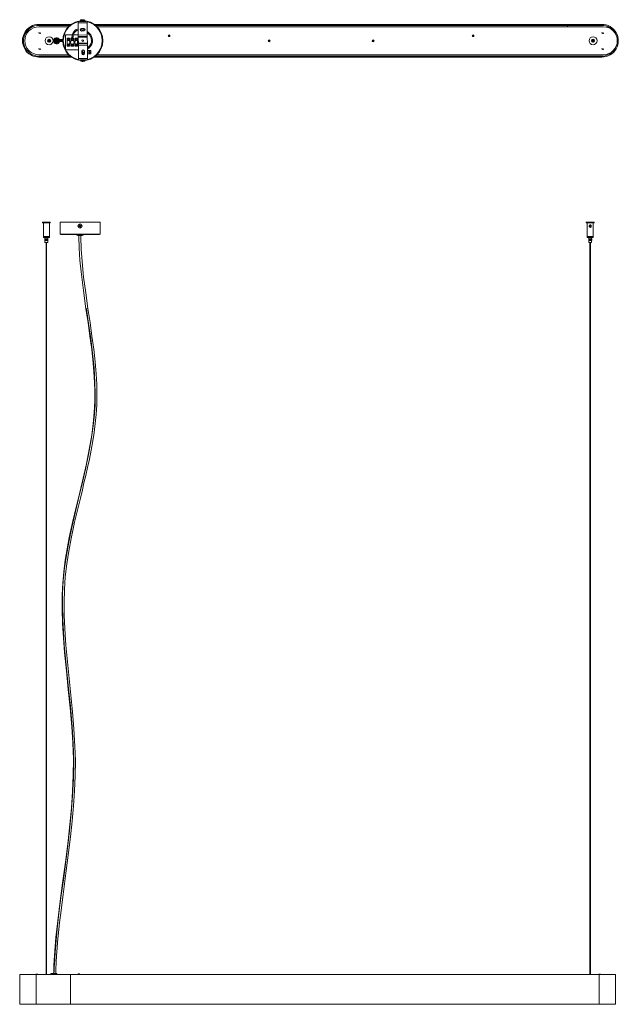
# Model space of a CAD drawing. Header units: millimetres. Extents: x 550 to 1747, y -1223 to 748.
import ezdxf

# ---------------------------------------------------------------- set-up
doc = ezdxf.new("R2010")
doc.units = ezdxf.units.MM

msp = doc.modelspace()

# ---------------------------------------------------------------- linework, layer by layer
at = {"color": 7, "linetype": 'Continuous', "lineweight": 15}
for p, q in [((652.8, 738.4), (588.2, 738.4)), ((650.2, 736.4), (588.2, 736.4)), ((588.2, 733.7), (647.3, 733.7)), ((666.6, 743.7), (667.5, 667.8)), ((684.6, 741.6), (666.6, 741.4)), ((669.4, 744.3), (681.8, 744.4)), ((679.8, 746.9), (671.4, 746.8)), ((671.4, 746.8), (671.4, 746.3)), ((679.8, 746.4), (671.4, 746.3)), ((671.4, 746.3), (672.1, 745.7)), ((673, 744.8), (673.3, 744.5)), ((673.2, 747.6), (673.3, 747.6)), ((673.3, 747.6), (674.7, 747.8)), ((673.3, 744.5), (673.4, 744.3)), ((673.3, 730.2), (678.3, 730.3)), ((674.6, 747.8), (675.1, 747.8)), ((675.1, 747.8), (675.3, 747.6)), ((675.3, 747.6), (675.8, 747.6)), ((676, 747.8), (675.8, 747.6)), ((675.8, 747.6), (676.3, 747.6)), ((676, 747.8), (676.5, 747.8)), ((676, 747.6), (676, 747.8)), ((676.3, 747.6), (676.2, 747.8)), ((676.2, 747.8), (676.2, 747.6)), ((676.5, 747.8), (677.9, 747.6)), ((677.8, 744.4), (677.9, 744.5)), ((677.9, 747.6), (677.9, 747.6)), ((677.9, 744.5), (678.2, 744.8)), ((679.1, 745.8), (679.8, 746.4)), ((679.8, 746.4), (679.8, 746.9)), ((685.5, 668), (684.6, 743.9)), ((1714.4, 738.4), (699.3, 738.4)), ((1714.4, 736.4), (701.9, 736.4)), ((704.8, 733.7), (1717.2, 733.7)), ((1645.7, 738.4), (1645.7, 733.7)), ((588.7, 721.7), (587.7, 721.7)), ((591.7, 721.7), (590.7, 721.7)), ((623.7, 711.9), (623.7, 710.2)), ((655.4, 717.5), (641.4, 717.5)), ((641.4, 717.5), (641.4, 688)), ((644.6, 710.7), (644.6, 694.7)), ((649.6, 710.7), (644.6, 710.7)), ((649.6, 704.2), (649.6, 710.7)), ((652.4, 710.7), (652.4, 704.2)), ((654.8, 710.7), (652.4, 710.7)), ((654.3, 711.4), (656.3, 711.2)), ((654.8, 711.4), (654.8, 710.7)), ((655.8, 710.7), (655.8, 711.3)), ((657.8, 710.7), (655.8, 710.7)), ((666.9, 717.5), (657.5, 717.5)), ((657.8, 704.2), (657.8, 710.7)), ((660.6, 710.7), (660.6, 704.2)), ((665.6, 710.7), (660.6, 710.7)), ((665.6, 694.7), (665.6, 710.7)), ((666.9, 717.2), (684.9, 717.4)), ((684.9, 714.5), (666.9, 714.3)), ((685, 713.1), (667, 712.9)), ((678.3, 725.3), (673.3, 725.2)), ((1714.7, 721.7), (1713.7, 721.7)), ((1717.7, 721.7), (1716.7, 721.7)), ((555.4, 707.2), (555.4, 707.2)), ((555.4, 705), (555.4, 707.2)), ((555.5, 704.6), (555.5, 704.5)), ((555.5, 704.5), (555.5, 704.5)), ((557.3, 706.3), (557.3, 706.3)), ((557.3, 706.3), (557.3, 706.3)), ((557.3, 706.3), (557.3, 706.3)), ((557.3, 706.3), (557.3, 706.3)), ((557.3, 704.2), (557.3, 704.2)), ((557.4, 705.1), (557.4, 705.1)), ((557.4, 705.1), (557.4, 705.1)), ((557.4, 705.1), (557.4, 705.1)), ((557.4, 705.1), (557.4, 705.1)), ((557.5, 707.2), (557.5, 707.2)), ((557.5, 704.5), (557.5, 704.5)), ((557.5, 704.5), (557.5, 704.5)), ((557.5, 704.5), (557.5, 704.5)), ((557.5, 704.5), (557.5, 704.5)), ((623.7, 703.9), (623.9, 703.9)), ((623.7, 701.1), (623.7, 699.4)), ((644.6, 694.7), (649.6, 694.7)), ((652.4, 704.2), (649.6, 704.2)), ((649.6, 701.2), (652.4, 701.2)), ((649.6, 694.7), (649.6, 701.2)), ((652.4, 701.2), (652.4, 694.7)), ((652.4, 694.7), (657.8, 694.7)), ((660.6, 704.2), (657.8, 704.2)), ((657.8, 701.2), (660.6, 701.2)), ((657.8, 694.7), (657.8, 701.2)), ((660.6, 701.2), (660.6, 694.7)), ((660.6, 694.7), (665.6, 694.7)), ((685.1, 700.9), (667.1, 700.7)), ((667.1, 699.3), (685.1, 699.5)), ((685.1, 696.6), (667.1, 696.4)), ((1047.7, 705.7), (1046.7, 705.7)), ((1048.7, 706.7), (1048.7, 707.7)), ((1048.7, 703.7), (1048.7, 704.7)), ((1050.7, 705.7), (1049.7, 705.7)), ((1255.7, 705.7), (1254.7, 705.7)), ((1256.6, 706.7), (1256.5, 707.7)), ((1256.8, 703.7), (1256.7, 704.7)), ((1258.7, 705.7), (1257.7, 705.7)), ((1745.2, 706.7), (1745.2, 706.7)), ((1745.2, 706.7), (1745.2, 706.7)), ((1745.2, 706.7), (1745.2, 706.7)), ((1745.2, 705.7), (1745.2, 705.7)), ((1745.2, 705.7), (1745.2, 705.7)), ((1745.2, 705.7), (1745.2, 705.7)), ((1745.2, 705.7), (1745.2, 705.7)), ((588.7, 689.7), (587.7, 689.7)), ((647.7, 677.7), (588.2, 677.7)), ((588.2, 674.9), (650.7, 674.9)), ((588.2, 672.9), (653.4, 672.9)), ((591.7, 689.7), (590.7, 689.7)), ((641.5, 687.8), (667.2, 687.8)), ((667.5, 670.2), (685.5, 670.4)), ((674.3, 680.2), (674.3, 685.2)), ((674.6, 683.6), (674.3, 683.9)), ((674.3, 683.9), (674.3, 683.9)), ((674.3, 683.4), (674.6, 683.6)), ((674.5, 682.1), (674.3, 682.3)), ((674.3, 681.9), (674.5, 682.1)), ((674.5, 679.4), (679.2, 679.4)), ((674.7, 686.6), (678, 687.1)), ((677.1, 682.2), (675.5, 681.3)), ((679.3, 684.9), (677.1, 682.2)), ((678.3, 687.2), (678, 687.1)), ((679.3, 685), (678, 687.1)), ((678, 687.1), (678.1, 687.1)), ((679.3, 685.3), (679.3, 680.3)), ((692.2, 686.4), (685.3, 686.4)), ((685.3, 679.4), (692.2, 679.4)), ((685.5, 686.4), (685.5, 679.4)), ((692.2, 679.4), (692.2, 686.4)), ((698.7, 672.9), (1714.4, 672.9)), ((701.4, 674.9), (1714.4, 674.9)), ((1717.2, 677.7), (704.4, 677.7)), ((1714.7, 689.7), (1713.7, 689.7)), ((1717.7, 689.7), (1716.7, 689.7)), ((682.7, 667.5), (670.3, 667.3)), ((672.1, 666.1), (671.8, 665.8)), ((671.8, 665.8), (671.8, 665.3)), ((671.8, 665.8), (680.2, 665.8)), ((671.8, 665.3), (680.2, 665.3)), ((673.3, 667.3), (673, 667)), ((675, 664.4), (673.6, 664.7)), ((675, 664.4), (675.7, 664.4)), ((675.6, 664.6), (675.1, 664.7)), ((675.1, 664.7), (675.4, 664.4)), ((675.4, 664.4), (675.4, 664.6)), ((676.1, 664.7), (675.6, 664.6)), ((675.7, 664.4), (676, 664.7)), ((675.7, 664.6), (675.7, 664.4)), ((676.4, 664.4), (676.1, 664.7)), ((677, 664.4), (676.4, 664.4)), ((678.3, 664.7), (676.9, 664.4)), ((678.4, 664.7), (678.3, 664.7)), ((679.1, 667), (678.7, 667.4)), ((680.2, 665.8), (680, 666.1)), ((680.2, 665.3), (680.2, 665.8)), ((595.1, 342.9), (595.1, 341)), ((595.1, 342.9), (611, 342.9)), ((611, 341), (595.1, 341)), ((597.1, 341), (597.1, 312)), ((609.1, 312), (609.1, 341)), ((611, 341), (611, 342.9)), ((630.5, 342.9), (630.5, 318.9)), ((630.5, 342.9), (710.5, 342.9)), ((669.5, 335.2), (668.1, 335)), ((668.7, 334.9), (668.7, 335.1)), ((669.4, 335.2), (669.6, 334.2)), ((670, 337.2), (669.5, 337.1)), ((669.5, 337.1), (669.8, 335.7)), ((669.7, 335.3), (669.5, 335.2)), ((670.8, 335.9), (669.8, 335.7)), ((669.8, 335.7), (669.8, 335.5)), ((670.5, 337.3), (670, 337.2)), ((670.8, 335.9), (670.5, 337.3)), ((670.8, 335.9), (670.8, 335.7)), ((671.3, 335.6), (671, 335.5)), ((672.7, 335.8), (671.3, 335.6)), ((671.5, 334.6), (671.3, 335.6)), ((672.9, 334.8), (672.7, 335.8)), ((710.5, 318.9), (710.5, 342.9)), ((1683.1, 342.9), (1683.1, 341)), ((1683.1, 342.9), (1699, 342.9)), ((1699, 341), (1683.1, 341)), ((1685.1, 341), (1685.1, 312)), ((1690.5, 335.5), (1690.5, 332.4)), ((1690.5, 335.5), (1691.7, 335.5)), ((1691.7, 332.4), (1691.7, 335.5)), ((1697.1, 312), (1697.1, 341)), ((1699, 341), (1699, 342.9)), ((630.5, 318.9), (630.8, 318.7)), ((709.5, 317.9), (631.5, 317.9)), ((664.2, 317.9), (664.2, 317.6)), ((666, 315.9), (675, 315.9)), ((668.1, 335), (668.2, 334)), ((668.2, 334), (669.6, 334.2)), ((669.9, 334.3), (669.6, 334.2)), ((670.1, 334.1), (670.1, 333.9)), ((670.1, 333.9), (671.1, 334.1)), ((670.1, 333.9), (670.4, 332.5)), ((670.4, 332.5), (670.9, 332.6)), ((670.5, 318.9), (670.5, 317.9)), ((670.9, 332.6), (671.4, 332.7)), ((671.1, 334.3), (671.1, 334.1)), ((671.4, 332.7), (671.1, 334.1)), ((671.5, 334.6), (671.2, 334.5)), ((671.5, 334.6), (672.9, 334.8)), ((672.2, 334.9), (672.2, 334.9)), ((672.2, 334.7), (672.2, 334.9)), ((676.7, 317.6), (676.7, 317.9)), ((710.2, 318.8), (710.5, 318.9)), ((609.1, 314), (597.1, 314)), ((609.1, 312), (597.1, 312)), ((600.3, 312), (600.3, 309)), ((600.8, 309), (600.3, 309)), ((600.3, 309), (600.3, 306)), ((600.3, 309), (600.3, 306)), ((600.3, 309), (600.3, 306)), ((600.3, 309), (600.3, 306)), ((600.3, 309), (600.3, 306)), ((600.3, 309), (600.3, 306)), ((600.3, 306), (600.3, 302)), ((600.8, 306), (600.3, 306)), ((605.8, 302), (600.3, 302)), ((600.4, 309), (600.4, 306)), ((600.4, 309), (600.4, 306)), ((600.4, 309), (600.4, 306)), ((600.4, 309), (600.4, 306)), ((600.5, 309), (600.5, 306)), ((600.5, 309), (600.5, 306)), ((600.6, 309), (600.6, 306)), ((600.6, 309), (600.6, 306)), ((600.6, 309), (600.6, 306)), ((600.7, 309), (600.7, 306)), ((600.8, 306), (600.8, 309)), ((600.8, 306), (600.8, 309)), ((600.8, 309), (600.8, 306)), ((600.8, 309), (600.8, 306)), ((600.9, 309), (600.8, 309)), ((600.8, 309), (600.8, 306)), ((600.8, 309), (600.8, 309)), ((600.9, 306), (600.8, 306)), ((600.8, 306), (600.8, 306)), ((600.9, 309), (600.9, 306)), ((600.9, 306), (600.9, 309)), ((600.9, 306), (600.9, 309)), ((600.9, 309), (600.9, 306)), ((600.9, 309), (600.9, 306)), ((601, 309), (600.9, 309)), ((600.9, 309), (600.9, 306)), ((600.9, 309), (600.9, 309)), ((601, 306), (600.9, 306)), ((600.9, 306), (600.9, 306)), ((601, 309), (601, 306)), ((601, 306), (601, 309)), ((601, 309), (601, 306)), ((601.1, 309), (601, 309)), ((601.1, 306), (601, 306)), ((601.1, 309), (601.1, 306)), ((601.1, 306), (601.1, 309)), ((601.1, 309), (601.1, 306)), ((601.1, 306), (601.1, 309)), ((601.1, 309), (601.1, 306)), ((601.2, 309), (601.1, 309)), ((601.1, 309), (601.1, 309)), ((601.1, 309), (601.1, 306)), ((601.2, 306), (601.1, 306)), ((601.1, 306), (601.1, 306)), ((601.2, 306), (601.2, 309)), ((601.2, 309), (601.2, 306)), ((601.2, 309), (601.2, 306)), ((601.3, 309), (601.2, 309)), ((601.3, 306), (601.2, 306)), ((601.3, 309), (601.3, 306)), ((601.3, 306), (601.3, 309)), ((601.3, 306), (601.3, 309)), ((601.3, 309), (601.3, 306)), ((601.4, 309), (601.3, 309)), ((601.3, 309), (601.3, 306)), ((601.3, 309), (601.3, 309)), ((601.4, 306), (601.3, 306)), ((601.3, 306), (601.3, 306)), ((601.4, 309), (601.4, 306)), ((601.4, 306), (601.4, 309)), ((601.5, 309), (601.4, 309)), ((601.4, 309), (601.4, 306)), ((601.5, 306), (601.4, 306)), ((601.5, 306), (601.5, 309)), ((601.5, 309), (601.5, 306)), ((601.5, 309), (601.5, 306)), ((601.6, 309), (601.5, 309)), ((601.5, 309), (601.5, 306)), ((601.6, 306), (601.5, 306)), ((601.6, 309), (601.6, 306)), ((601.6, 306), (601.6, 309)), ((601.7, 309), (601.6, 309)), ((601.6, 309), (601.6, 306)), ((601.7, 306), (601.6, 306)), ((601.7, 306), (601.7, 309)), ((601.7, 309), (601.7, 306)), ((601.7, 309), (601.7, 306)), ((601.8, 309), (601.7, 309)), ((601.8, 306), (601.7, 306)), ((601.8, 309), (601.8, 306)), ((601.8, 306), (601.8, 309)), ((601.8, 306), (601.8, 309)), ((601.8, 309), (601.8, 309)), ((601.8, 309), (601.8, 306)), ((601.8, 306), (601.8, 306)), ((601.9, 309), (601.9, 306)), ((601.9, 309), (601.9, 306)), ((601.9, 306), (601.9, 309)), ((602, 309), (601.9, 309)), ((601.9, 309), (601.9, 306)), ((601.9, 309), (601.9, 309)), ((602, 306), (601.9, 306)), ((601.9, 306), (601.9, 306)), ((602, 306), (602, 309)), ((602, 309), (602, 306)), ((602.1, 309), (602, 309)), ((602, 309), (602, 306)), ((602.1, 306), (602, 306)), ((602.1, 309), (602.1, 306)), ((602.1, 306), (602.1, 309)), ((602.2, 309), (602.1, 309)), ((602.1, 309), (602.1, 306)), ((602.2, 306), (602.1, 306)), ((602.2, 306), (602.2, 309)), ((602.2, 309), (602.2, 306)), ((602.3, 309), (602.2, 309)), ((602.2, 309), (602.2, 306)), ((602.3, 306), (602.2, 306)), ((602.3, 309), (602.3, 306)), ((602.3, 306), (602.3, 309)), ((602.4, 309), (602.3, 309)), ((602.3, 309), (602.3, 306)), ((602.4, 306), (602.3, 306)), ((602.4, 306), (602.4, 309)), ((602.4, 309), (602.4, 306)), ((602.4, 309), (602.5, 309)), ((602.4, 309), (602.4, 306)), ((602.5, 306), (602.4, 306)), ((602.5, 309), (602.5, 306)), ((602.5, 306), (602.5, 309)), ((602.5, 309), (602.6, 309)), ((602.5, 309), (602.5, 306)), ((602.6, 306), (602.5, 306)), ((602.5, 302), (602.5, -1162.8)), ((602.6, 309), (602.7, 309)), ((602.6, 309), (602.6, 306)), ((602.6, 306), (602.6, 309)), ((602.6, 309), (602.6, 306)), ((602.7, 306), (602.6, 306)), ((602.7, 309), (602.8, 309)), ((602.7, 309), (602.7, 306)), ((602.7, 309), (602.7, 306)), ((602.7, 306), (602.7, 309)), ((602.8, 306), (602.7, 306)), ((602.8, 309), (602.9, 309)), ((602.8, 309), (602.8, 306)), ((602.8, 309), (602.8, 306)), ((602.8, 306), (602.8, 309)), ((602.9, 306), (602.8, 306)), ((602.9, 309), (603, 309)), ((602.9, 309), (602.9, 306)), ((602.9, 309), (602.9, 306)), ((602.9, 306), (602.9, 309)), ((603, 306), (602.9, 306)), ((603, 309), (603.1, 309)), ((603, 309), (603, 306)), ((603, 309), (603, 306)), ((603, 306), (603, 309)), ((603.1, 306), (603, 306)), ((603.1, 309), (603.1, 306)), ((603.1, 306), (603.1, 309)), ((603.1, 309), (603.2, 309)), ((603.1, 309), (603.1, 306)), ((603.2, 306), (603.1, 306)), ((603.2, 309), (603.2, 306)), ((603.2, 306), (603.2, 309)), ((603.2, 309), (603.3, 309)), ((603.2, 309), (603.2, 306)), ((603.3, 306), (603.2, 306)), ((603.3, 309), (603.3, 306)), ((603.3, 306), (603.3, 309)), ((603.3, 309), (603.4, 309)), ((603.3, 309), (603.3, 306)), ((603.4, 306), (603.3, 306)), ((603.4, 309), (603.4, 306)), ((603.4, 306), (603.4, 309)), ((603.4, 309), (603.5, 309)), ((603.4, 309), (603.4, 306)), ((603.5, 306), (603.4, 306)), ((603.5, 309), (603.5, 306)), ((603.5, 306), (603.5, 309)), ((603.5, 309), (603.5, 306)), ((603.5, 309), (603.6, 309)), ((603.6, 306), (603.5, 306)), ((603.6, 306), (603.6, 309)), ((603.6, 309), (603.6, 306)), ((603.6, 309), (603.6, 306)), ((603.6, 309), (603.7, 309)), ((603.7, 306), (603.6, 306)), ((603.7, 309), (603.7, 306)), ((603.7, 306), (603.7, 309)), ((603.7, 309), (603.7, 306)), ((603.7, 309), (603.8, 309)), ((603.8, 306), (603.7, 306)), ((603.7, -1162.8), (603.7, 302)), ((603.8, 306), (603.8, 309)), ((603.8, 309), (603.8, 306)), ((603.8, 309), (603.8, 306)), ((603.8, 309), (603.9, 309)), ((603.8, 309), (603.8, 306)), ((603.9, 306), (603.8, 306)), ((603.9, 309), (603.9, 306)), ((603.9, 306), (603.9, 309)), ((603.9, 309), (603.9, 306)), ((603.9, 309), (604, 309)), ((604, 306), (603.9, 306)), ((604, 306), (604, 309)), ((604, 309), (604, 306)), ((604, 309), (604, 306)), ((604, 309), (604.1, 309)), ((604.1, 306), (604, 306)), ((604.1, 309), (604.1, 306)), ((604.1, 306), (604.1, 309)), ((604.1, 309), (604.2, 309)), ((604.1, 309), (604.1, 306)), ((604.2, 306), (604.1, 306)), ((604.2, 309), (604.2, 306)), ((604.2, 306), (604.2, 309)), ((604.2, 309), (604.2, 306)), ((604.2, 306), (604.2, 309)), ((604.2, 309), (604.2, 309)), ((604.2, 309), (604.2, 306)), ((604.2, 309), (604.3, 309)), ((604.2, 306), (604.2, 306)), ((604.3, 306), (604.2, 306)), ((604.3, 306), (604.3, 309)), ((604.3, 309), (604.3, 306)), ((604.3, 309), (604.3, 306)), ((604.3, 309), (604.4, 309)), ((604.4, 306), (604.3, 306)), ((604.4, 309), (604.4, 306)), ((604.4, 306), (604.4, 309)), ((604.4, 309), (604.4, 306)), ((604.4, 309), (604.5, 309)), ((604.5, 306), (604.4, 306)), ((604.5, 306), (604.5, 309)), ((604.5, 309), (604.5, 306)), ((604.5, 309), (604.5, 306)), ((604.5, 309), (604.6, 309)), ((604.6, 306), (604.5, 306)), ((604.6, 309), (604.6, 306)), ((604.6, 306), (604.6, 309)), ((604.6, 309), (604.6, 306)), ((604.6, 309), (604.7, 309)), ((604.7, 306), (604.6, 306)), ((604.7, 306), (604.7, 309)), ((604.7, 309), (604.7, 306)), ((604.7, 309), (604.7, 306)), ((604.7, 309), (604.8, 309)), ((604.7, 309), (604.7, 306)), ((604.8, 306), (604.7, 306)), ((604.8, 309), (604.8, 306)), ((604.8, 306), (604.8, 309)), ((604.8, 306), (604.8, 309)), ((604.8, 309), (604.8, 306)), ((604.8, 309), (604.8, 309)), ((604.8, 309), (604.8, 306)), ((604.8, 309), (604.9, 309)), ((604.8, 307.9), (604.8, 307.8)), ((604.8, 307.1), (604.8, 307.1)), ((604.8, 306), (604.8, 306)), ((604.9, 306), (604.8, 306)), ((604.9, 309), (604.9, 306)), ((604.9, 306), (604.9, 309)), ((604.9, 309), (604.9, 306)), ((604.9, 309), (605, 309)), ((605, 306), (604.9, 306)), ((605, 306), (605, 309)), ((605, 309), (605, 306)), ((605, 309), (605, 306)), ((605, 309), (605, 309)), ((605, 309), (605, 306)), ((605, 306), (605, 306)), ((605.1, 309), (605.1, 306)), ((605.1, 309), (605.1, 306)), ((605.1, 309), (605.1, 309)), ((605.1, 309), (605.1, 306)), ((605.1, 309), (605.9, 309)), ((605.1, 306), (605.1, 306)), ((605.9, 306), (605.1, 306)), ((605.2, 309), (605.2, 306)), ((605.3, 309), (605.3, 306)), ((605.3, 309), (605.3, 306)), ((605.4, 309), (605.4, 306)), ((605.4, 309), (605.4, 306)), ((605.5, 309), (605.5, 306)), ((605.5, 306), (605.5, 309)), ((605.6, 309), (605.6, 306)), ((605.6, 306), (605.6, 309)), ((605.7, 309), (605.7, 306)), ((605.7, 309), (605.7, 306)), ((605.7, 309), (605.7, 306)), ((605.8, 309), (605.8, 312)), ((605.8, 309), (605.8, 306)), ((605.8, 309), (605.8, 306)), ((605.8, 309), (605.8, 306)), ((605.8, 309), (605.8, 306)), ((605.8, 309), (605.8, 306)), ((605.8, 309), (605.8, 306)), ((605.8, 302), (605.8, 306)), ((605.9, 309), (605.9, 306)), ((605.9, 309), (605.9, 306)), ((605.9, 309), (605.9, 306)), ((1697.1, 314), (1685.1, 314)), ((1697.1, 312), (1685.1, 312)), ((1688.3, 312), (1688.3, 309)), ((1688.7, 309), (1688.3, 309)), ((1688.3, 309), (1688.3, 306)), ((1688.3, 309), (1688.3, 306)), ((1688.3, 309), (1688.3, 306)), ((1688.3, 309), (1688.3, 306)), ((1688.3, 309), (1688.3, 306)), ((1688.3, 309), (1688.3, 306)), ((1688.3, 306), (1688.3, 302)), ((1688.7, 306), (1688.3, 306)), ((1693.8, 302), (1688.3, 302)), ((1688.4, 309), (1688.4, 306)), ((1688.4, 309), (1688.4, 306)), ((1688.4, 309), (1688.4, 306)), ((1688.4, 309), (1688.4, 306)), ((1688.5, 309), (1688.5, 306)), ((1688.5, 309), (1688.5, 306)), ((1688.5, 309), (1688.5, 306)), ((1688.6, 309), (1688.6, 306)), ((1688.6, 309), (1688.6, 306)), ((1688.7, 306), (1688.7, 309)), ((1688.7, 309), (1688.7, 306)), ((1688.8, 309), (1688.7, 309)), ((1688.7, 309), (1688.7, 306)), ((1688.8, 306), (1688.7, 306)), ((1688.8, 309), (1688.8, 306)), ((1688.8, 306), (1688.8, 309)), ((1688.8, 306), (1688.8, 309)), ((1688.8, 309), (1688.8, 306)), ((1688.8, 309), (1688.8, 309)), ((1688.8, 306), (1688.8, 306)), ((1688.9, 309), (1688.9, 306)), ((1688.9, 309), (1688.9, 306)), ((1688.9, 306), (1688.9, 309)), ((1688.9, 309), (1688.9, 306)), ((1689, 309), (1688.9, 309)), ((1688.9, 309), (1688.9, 306)), ((1688.9, 309), (1688.9, 309)), ((1689, 306), (1688.9, 306)), ((1688.9, 306), (1688.9, 306)), ((1689, 309), (1689, 306)), ((1689, 306), (1689, 309)), ((1689, 309), (1689, 306)), ((1689, 306), (1689, 309)), ((1689.1, 309), (1689, 309)), ((1689, 309), (1689, 306)), ((1689, 309), (1689, 309)), ((1689.1, 306), (1689, 306)), ((1689, 306), (1689, 306)), ((1689.1, 306), (1689.1, 309)), ((1689.1, 309), (1689.1, 306)), ((1689.1, 309), (1689.1, 306)), ((1689.2, 309), (1689.1, 309)), ((1689.1, 309), (1689.1, 306)), ((1689.2, 306), (1689.1, 306)), ((1689.2, 309), (1689.2, 306)), ((1689.2, 306), (1689.2, 309)), ((1689.2, 306), (1689.2, 309)), ((1689.2, 309), (1689.2, 309)), ((1689.2, 309), (1689.2, 306)), ((1689.2, 306), (1689.2, 306)), ((1689.3, 309), (1689.3, 306)), ((1689.3, 309), (1689.3, 306)), ((1689.3, 306), (1689.3, 309)), ((1689.4, 309), (1689.3, 309)), ((1689.3, 309), (1689.3, 306)), ((1689.3, 309), (1689.3, 309)), ((1689.3, 309), (1689.3, 306)), ((1689.4, 306), (1689.3, 306)), ((1689.3, 306), (1689.3, 306)), ((1689.4, 306), (1689.4, 309)), ((1689.4, 309), (1689.4, 306)), ((1689.4, 309), (1689.4, 306)), ((1689.5, 309), (1689.4, 309)), ((1689.5, 306), (1689.4, 306)), ((1689.5, 309), (1689.5, 306)), ((1689.5, 306), (1689.5, 309)), ((1689.6, 309), (1689.5, 309)), ((1689.5, 309), (1689.5, 306)), ((1689.6, 306), (1689.5, 306)), ((1689.6, 306), (1689.6, 309)), ((1689.6, 309), (1689.6, 306)), ((1689.6, 306), (1689.6, 309)), ((1689.6, 309), (1689.6, 306)), ((1689.6, 309), (1689.6, 309)), ((1689.6, 306), (1689.6, 306)), ((1689.7, 309), (1689.7, 306)), ((1689.7, 306), (1689.7, 309)), ((1689.7, 309), (1689.7, 306)), ((1689.8, 309), (1689.7, 309)), ((1689.7, 309), (1689.7, 309)), ((1689.7, 309), (1689.7, 306)), ((1689.8, 306), (1689.7, 306)), ((1689.7, 306), (1689.7, 306)), ((1689.8, 309), (1689.8, 306)), ((1689.8, 306), (1689.8, 309)), ((1689.9, 309), (1689.8, 309)), ((1689.8, 309), (1689.8, 306)), ((1689.9, 306), (1689.8, 306)), ((1689.9, 306), (1689.9, 309)), ((1689.9, 309), (1689.9, 306)), ((1690, 309), (1689.9, 309)), ((1689.9, 309), (1689.9, 306)), ((1690, 306), (1689.9, 306)), ((1690, 309), (1690, 306)), ((1690, 306), (1690, 309)), ((1690, 309), (1690, 306)), ((1690.1, 309), (1690, 309)), ((1690, 309), (1690, 306)), ((1690.1, 306), (1690, 306)), ((1690.1, 306), (1690.1, 309)), ((1690.1, 309), (1690.1, 306)), ((1690.1, 309), (1690.1, 306)), ((1690.2, 309), (1690.1, 309)), ((1690.2, 306), (1690.1, 306)), ((1690.2, 309), (1690.2, 306)), ((1690.2, 306), (1690.2, 309)), ((1690.3, 309), (1690.2, 309)), ((1690.2, 309), (1690.2, 306)), ((1690.3, 306), (1690.2, 306)), ((1690.3, 306), (1690.3, 309)), ((1690.3, 309), (1690.3, 306)), ((1690.3, 309), (1690.3, 306)), ((1690.4, 309), (1690.3, 309)), ((1690.4, 306), (1690.3, 306)), ((1690.4, 309), (1690.4, 306)), ((1690.4, 306), (1690.4, 309)), ((1690.4, 309), (1690.5, 309)), ((1690.4, 309), (1690.4, 306)), ((1690.5, 306), (1690.4, 306)), ((1690.5, 306), (1690.5, 309)), ((1690.5, 309), (1690.5, 306)), ((1690.5, 309), (1690.5, 306)), ((1690.5, 309), (1690.6, 309)), ((1690.6, 306), (1690.5, 306)), ((1690.5, 302), (1690.5, -1162.8)), ((1690.6, 309), (1690.7, 309)), ((1690.6, 309), (1690.6, 306)), ((1690.6, 309), (1690.6, 306)), ((1690.6, 306), (1690.6, 309)), ((1690.7, 306), (1690.6, 306)), ((1690.7, 309), (1690.8, 309)), ((1690.7, 309), (1690.7, 306)), ((1690.7, 309), (1690.7, 306)), ((1690.7, 306), (1690.7, 309)), ((1690.8, 306), (1690.7, 306)), ((1690.8, 309), (1690.8, 306)), ((1690.8, 309), (1690.9, 309)), ((1690.8, 309), (1690.8, 306)), ((1690.8, 306), (1690.8, 309)), ((1690.9, 306), (1690.8, 306)), ((1690.9, 309), (1691, 309)), ((1690.9, 309), (1690.9, 306)), ((1690.9, 309), (1690.9, 306)), ((1690.9, 306), (1690.9, 309)), ((1691, 306), (1690.9, 306)), ((1691, 309), (1691, 306)), ((1691, 309), (1691.1, 309)), ((1691, 309), (1691, 306)), ((1691, 306), (1691, 309)), ((1691.1, 306), (1691, 306)), ((1691.1, 306), (1691.1, 309)), ((1691.1, 309), (1691.1, 306)), ((1691.1, 309), (1691.2, 309)), ((1691.1, 309), (1691.1, 306)), ((1691.2, 306), (1691.1, 306)), ((1691.2, 306), (1691.2, 309)), ((1691.2, 309), (1691.2, 306)), ((1691.2, 309), (1691.3, 309)), ((1691.2, 309), (1691.2, 306)), ((1691.3, 306), (1691.2, 306)), ((1691.3, 306), (1691.3, 309)), ((1691.3, 309), (1691.4, 309)), ((1691.3, 309), (1691.3, 306)), ((1691.3, 309), (1691.3, 306)), ((1691.4, 306), (1691.3, 306)), ((1691.4, 306), (1691.4, 309)), ((1691.4, 309), (1691.4, 306)), ((1691.4, 309), (1691.5, 309)), ((1691.4, 309), (1691.4, 306)), ((1691.5, 306), (1691.4, 306)), ((1691.5, 306), (1691.5, 309)), ((1691.5, 309), (1691.6, 309)), ((1691.5, 309), (1691.5, 306)), ((1691.5, 309), (1691.5, 306)), ((1691.6, 306), (1691.5, 306)), ((1691.6, 306), (1691.6, 309)), ((1691.6, 309), (1691.6, 306)), ((1691.6, 309), (1691.7, 309)), ((1691.6, 309), (1691.6, 306)), ((1691.7, 306), (1691.6, 306)), ((1691.7, 306), (1691.7, 309)), ((1691.7, 309), (1691.7, 306)), ((1691.7, 309), (1691.7, 306)), ((1691.7, 309), (1691.8, 309)), ((1691.8, 306), (1691.7, 306)), ((1691.7, -1162.8), (1691.7, 302)), ((1691.8, 309), (1691.8, 306)), ((1691.8, 306), (1691.8, 309)), ((1691.8, 306), (1691.8, 309)), ((1691.8, 309), (1691.8, 306)), ((1691.8, 309), (1691.8, 309)), ((1691.8, 306), (1691.8, 306)), ((1691.9, 309), (1691.9, 306)), ((1691.9, 309), (1691.9, 306)), ((1691.9, 306), (1691.9, 309)), ((1691.9, 309), (1691.9, 306)), ((1691.9, 309), (1691.9, 309)), ((1691.9, 309), (1692, 309)), ((1691.9, 306), (1691.9, 306)), ((1692, 306), (1691.9, 306)), ((1692, 306), (1692, 309)), ((1692, 309), (1692, 306)), ((1692, 309), (1692, 306)), ((1692, 309), (1692.1, 309)), ((1692.1, 306), (1692, 306)), ((1692.1, 309), (1692.1, 306)), ((1692.1, 306), (1692.1, 309)), ((1692.1, 309), (1692.1, 306)), ((1692.1, 309), (1692.2, 309)), ((1692.2, 306), (1692.1, 306)), ((1692.2, 306), (1692.2, 309)), ((1692.2, 309), (1692.2, 306)), ((1692.2, 309), (1692.2, 306)), ((1692.2, 309), (1692.3, 309)), ((1692.3, 306), (1692.2, 306)), ((1692.3, 309), (1692.3, 306)), ((1692.3, 306), (1692.3, 309)), ((1692.3, 309), (1692.3, 306)), ((1692.3, 309), (1692.4, 309)), ((1692.4, 306), (1692.3, 306)), ((1692.4, 306), (1692.4, 309)), ((1692.4, 309), (1692.4, 306)), ((1692.4, 309), (1692.4, 306)), ((1692.4, 309), (1692.5, 309)), ((1692.5, 306), (1692.4, 306)), ((1692.5, 309), (1692.5, 306)), ((1692.5, 306), (1692.5, 309)), ((1692.5, 309), (1692.5, 306)), ((1692.5, 309), (1692.6, 309)), ((1692.6, 306), (1692.5, 306)), ((1692.6, 306), (1692.6, 309)), ((1692.6, 309), (1692.6, 306)), ((1692.6, 309), (1692.6, 306)), ((1692.6, 309), (1692.7, 309)), ((1692.6, 309), (1692.6, 306)), ((1692.7, 306), (1692.6, 306)), ((1692.7, 309), (1692.7, 306)), ((1692.7, 306), (1692.7, 309)), ((1692.7, 306), (1692.7, 309)), ((1692.7, 309), (1692.7, 306)), ((1692.7, 309), (1692.7, 309)), ((1692.7, 309), (1692.7, 306)), ((1692.7, 309), (1692.8, 309)), ((1692.7, 306), (1692.7, 306)), ((1692.8, 306), (1692.7, 306)), ((1692.8, 309), (1692.8, 306)), ((1692.8, 306), (1692.8, 309)), ((1692.8, 309), (1692.8, 306)), ((1692.8, 309), (1692.9, 309)), ((1692.9, 306), (1692.8, 306)), ((1692.9, 306), (1692.9, 309)), ((1692.9, 309), (1692.9, 306)), ((1692.9, 309), (1692.9, 306)), ((1692.9, 309), (1693, 309)), ((1693, 306), (1692.9, 306)), ((1693, 309), (1693, 306)), ((1693, 306), (1693, 309)), ((1693, 309), (1693, 306)), ((1693, 309), (1693, 306)), ((1693, 309), (1693, 309)), ((1693, 309), (1693, 306)), ((1693, 309), (1693.1, 309)), ((1693, 306), (1693, 306)), ((1693.1, 306), (1693, 306)), ((1693.1, 309), (1693.1, 306)), ((1693.1, 309), (1693.1, 306)), ((1693.1, 309), (1693.9, 309)), ((1693.9, 306), (1693.1, 306)), ((1693.2, 309), (1693.2, 306)), ((1693.2, 309), (1693.2, 306)), ((1693.3, 309), (1693.3, 309)), ((1693.3, 309), (1693.3, 306)), ((1693.3, 308.6), (1693.3, 308.6)), ((1693.3, 308.3), (1693.3, 308.3)), ((1693.3, 307.9), (1693.3, 307.9)), ((1693.3, 307.5), (1693.3, 307.5)), ((1693.3, 307.1), (1693.3, 307.1)), ((1693.3, 306.7), (1693.3, 306.7)), ((1693.3, 306.3), (1693.3, 306.4)), ((1693.4, 309), (1693.4, 306)), ((1693.4, 309), (1693.4, 306)), ((1693.5, 309), (1693.5, 306)), ((1693.5, 309), (1693.5, 306)), ((1693.6, 309), (1693.6, 306)), ((1693.6, 309), (1693.6, 306)), ((1693.6, 309), (1693.6, 306)), ((1693.7, 309), (1693.7, 306)), ((1693.7, 309), (1693.7, 306)), ((1693.7, 306), (1693.7, 309)), ((1693.8, 309), (1693.8, 312)), ((1693.8, 309), (1693.8, 306)), ((1693.8, 309), (1693.8, 306)), ((1693.8, 309), (1693.8, 306)), ((1693.8, 309), (1693.8, 306)), ((1693.8, 309), (1693.8, 306)), ((1693.8, 302), (1693.8, 306)), ((1693.9, 309), (1693.9, 306)), ((1693.9, 309), (1693.9, 306)), ((1693.9, 309), (1693.9, 306)), ((682.4, 169), (686.3, 169.6)), ((583.1, -1162.4), (585.1, -1162.4)), ((611.8, -1162.5), (611.8, -1162.8)), ((622.6, -1160.8), (613.5, -1160.8)), ((618.1, -1160.8), (618.1, -1162.5)), ((624.3, -1162.8), (624.3, -1162.5)), ((666.8, -1161.7), (666.8, -1162.8)), ((666.8, -1161.7), (669.3, -1161.7)), ((669.3, -1162.8), (669.3, -1161.7)), ((1709.1, -1162.4), (1711.1, -1162.4)), ((549.8, -1162.8), (549.8, -1168.7)), ((549.8, -1162.8), (1741.6, -1162.8)), ((549.8, -1172.1), (549.8, -1169.3)), ((549.8, -1172.1), (549.8, -1172.1)), ((549.8, -1172.5), (549.8, -1222.8)), ((549.9, -1170.6), (549.9, -1170.6)), ((549.9, -1170.6), (549.9, -1170.6)), ((582.6, -1162.8), (582.6, -1222.8)), ((651.3, -1162.8), (651.3, -1222.8)), ((841.6, -1162.8), (841.6, -1162.8)), ((841.6, -1162.8), (844.6, -1162.8)), ((844.6, -1162.8), (844.6, -1162.8)), ((1449.6, -1162.8), (1449.6, -1162.8)), ((1449.6, -1162.8), (1452.6, -1162.8)), ((1452.6, -1162.8), (1452.6, -1162.8)), ((1708.8, -1222.8), (1708.8, -1162.8)), ((1741.5, -1171.9), (1741.6, -1172)), ((1741.6, -1168.7), (1741.6, -1162.8)), ((1741.6, -1172), (1741.6, -1169.2)), ((1741.6, -1222.8), (1741.6, -1172.5)), ((1741.6, -1222.8), (549.8, -1222.8))]:
    msp.add_line(p, q, dxfattribs=at)
at = {"color": 8, "linetype": 'Continuous', "lineweight": 15}
for p, q in [((677.9, 744.5), (673.3, 744.5)), ((673.4, 744.3), (673.3, 744.5)), ((636.1, 705.9), (621.3, 705.9)), ((636.2, 704.3), (622, 704.3)), ((675.9, 679.4), (675.9, 681.5)), ((676.8, 682.1), (676.8, 679.4)), ((710.5, 318.9), (630.5, 318.9)), ((676.7, 317.6), (664.2, 317.6)), ((611.8, -1162.5), (624.3, -1162.5))]:
    msp.add_line(p, q, dxfattribs=at)
at = {"color": 7, "linetype": 'Continuous', "lineweight": 15, "flags": 128}
for points in [[(654.3, 711.4), (655, 716.2), (656.3, 720.2), (658, 723.5), (660.3, 726), (662.9, 727.9), (665.7, 729.1), (666.8, 729.2)], [(666.8, 727.2), (666.3, 727.1), (663.8, 726.1), (661.6, 724.5), (659.7, 722.3), (658.1, 719.4), (657, 715.7), (656.3, 711.2)], [(684.8, 724.4), (686.6, 723.1), (689.4, 720.4), (691.9, 717.3), (693.7, 714), (695, 710.4), (695.6, 706.6), (695.2, 702.7), (694, 698.9), (691.8, 695.2), (688.6, 691.6), (685.2, 688.9)], [(685.2, 691.5), (687.3, 693.2), (690.3, 696.4), (692.2, 699.8), (693.3, 703.1), (693.6, 706.5), (693.1, 709.9), (691.9, 713.2), (689.1, 717.7), (685.3, 721.6), (684.9, 721.9)], [(557.4, 707.2), (557.3, 707), (557.2, 706.8)], [(557.4, 705.1), (557.4, 705.4), (557.3, 705.7), (557.3, 706), (557.3, 706.3)], [(557.3, 704.2), (557.4, 704.4), (557.5, 704.5)], [(557.4, 707.1), (557.4, 707.2), (557.4, 707.1), (557.5, 706.9), (557.5, 706.8), (557.5, 706.3), (557.5, 705.7)], [(608, 703.8), (607.4, 704.1), (607, 704.6), (606.7, 705.2), (606.7, 705.9), (606.8, 706.5), (607.2, 707.1), (607.8, 707.5), (608.1, 707.6), (608.6, 707.7), (609.3, 707.6), (609.9, 707.3), (610.3, 706.8), (610.6, 706.1), (610.6, 705.5), (610.5, 704.8), (610.1, 704.3), (609.5, 703.9), (609.2, 703.8), (608.7, 703.7), (608, 703.8), (607.7, 703.9), (607.7, 703.9)], [(625.7, 707.9), (624.8, 707.9), (623.6, 707.7), (622.5, 707.4), (621.9, 707.1), (621.5, 706.7), (621.4, 706.3), (621.3, 706.1), (621.3, 706), (621.3, 705.9)], [(623.9, 707.8), (623.8, 707.8), (623.6, 707.8)], [(623.6, 707.8), (623.7, 707.8), (624.1, 707.8)], [(624.2, 703.9), (623.8, 703.9), (623.6, 703.9), (623.7, 703.9)], [(636.1, 707.9), (636.1, 707.9), (633.6, 707.9), (631.4, 707.9), (629.6, 707.9), (628.1, 707.9), (626.9, 707.9), (626, 707.9), (625.8, 707.9), (625.7, 707.9), (625.5, 707.9), (625, 707.9), (623.7, 707.9)], [(623.7, 703.9), (625, 703.9), (625.5, 703.9), (625.7, 703.9), (625.8, 703.9), (625.9, 703.9), (626.7, 703.9), (627.6, 703.9), (628.7, 703.9), (630, 703.9), (631.4, 703.9), (632.8, 703.9), (634, 703.9), (635.2, 703.9), (636.3, 703.9), (636.3, 703.9)], [(1697, 707.7), (1697.6, 707.4), (1698.1, 707), (1698.5, 706.5), (1698.6, 705.8), (1698.6, 705.1), (1698.3, 704.5), (1697.8, 704.1), (1697.5, 703.9), (1697, 703.7), (1696.3, 703.7), (1695.7, 703.9), (1695.2, 704.3), (1694.8, 704.9), (1694.7, 705.5), (1694.7, 706.2), (1695, 706.8), (1695.5, 707.3), (1695.8, 707.5), (1696.3, 707.6), (1697, 707.7), (1697.3, 707.6), (1697.3, 707.6)], [(1745, 704.2), (1745, 704.2), (1745.1, 704.2)], [(1745.3, 707.2), (1745.2, 707), (1745.1, 706.8)], [(1745.1, 706.8), (1745.1, 706.8), (1745.1, 706.8), (1745.1, 706.8), (1745.2, 706.7)], [(1745.2, 704.2), (1745.3, 704.4), (1745.4, 704.5)], [(1745.4, 704.5), (1745.4, 704.4), (1745.5, 704.2)], [(1747, 704.2), (1747, 704.2), (1747.1, 704.2), (1747.1, 704.4)], [(1691.1, 337.1), (1690.5, 337), (1689.9, 336.7), (1689.4, 336.3), (1689.1, 335.6), (1688.9, 334.7), (1689, 333.9), (1689.4, 333.1), (1690.1, 332.5), (1690.7, 332.3), (1691.1, 332.2)], [(1691.1, 337.1), (1691.7, 337), (1692.2, 336.7), (1692.7, 336.3), (1693.1, 335.6), (1693.2, 334.7), (1693.1, 333.9), (1692.7, 333.1), (1692.1, 332.5), (1691.5, 332.3), (1691.1, 332.2)], [(630.8, 318.7), (630.9, 318.7), (632.2, 318.5), (633.3, 318.4), (634.5, 318.2), (635.6, 318.1), (636.3, 318.1), (636.9, 318), (637.2, 318), (637.3, 318), (637.3, 318), (637.3, 318), (637.3, 318), (637.3, 318), (637.3, 318), (637.3, 318), (637.3, 318), (637.3, 318), (637.3, 318), (637.3, 317.9), (637.1, 317.9)], [(668.1, 315.9), (668.1, 313.9), (668.7, 290.3), (670.3, 266.7), (672.5, 243.1), (677.1, 206), (682.4, 169)], [(668.6, 317.6), (668.6, 316.9), (668.8, 316.3), (668.9, 316), (669.1, 315.9)], [(668.7, 334.9), (668.8, 334.3), (669, 334.1)], [(686.3, 169.6), (681.8, 201), (677.7, 232.4), (674.5, 263.7), (672.9, 288.3), (672.1, 313), (672.1, 315.9)], [(703.7, 317.9), (703.6, 317.9), (703.6, 318), (703.6, 318), (703.6, 318), (703.6, 318), (703.6, 318), (703.6, 318), (703.6, 318), (703.6, 318), (703.6, 318), (703.7, 318), (703.7, 318), (704, 318), (704.6, 318.1), (705.3, 318.1), (706.4, 318.2), (707.6, 318.4), (708.7, 318.5), (710, 318.7)], [(617.7, -1160.6), (617.9, -1158.7), (618.1, -1155.9), (618.4, -1144.9), (619.4, -1125.1), (620.7, -1107.1), (622.3, -1088.8), (625.8, -1055.4), (630, -1021.4), (635.5, -980), (641.1, -938), (646.5, -895.5), (650.2, -862.8), (653.2, -830), (655.5, -797.1), (656.9, -764.4), (657.1, -731.8), (656, -699.4), (654, -667.2), (650.8, -629.7), (647, -592.5), (643.1, -555.4), (639.5, -518.5), (637.1, -489.6), (635.4, -460.7), (634.6, -431.9), (634.8, -403.1), (635.9, -380.1), (637.9, -357.1), (640.9, -334.1), (644.6, -311.2), (649, -288.2), (655.5, -258.2), (662.5, -228.1), (669.8, -198.1), (676.6, -169.5), (683.1, -140.9), (688.9, -112.2), (693.8, -83.6), (696.8, -61), (698.9, -38.5), (700, -15.9), (700.1, 6.7), (699.1, 33.6), (696.9, 60.6), (694, 87.6), (690.4, 114.7), (686.5, 141.9), (682.4, 169)], [(621.7, -1160.8), (621.9, -1159.8), (622.1, -1155.7), (622.2, -1151.8), (622.3, -1147.8), (622.5, -1143.7), (622.6, -1139.5), (623.4, -1125.3), (624.5, -1110), (625.4, -1098.3), (626.6, -1085.9), (627.9, -1072.9), (629.4, -1059.2), (631.1, -1045), (636.5, -1002.7), (642.2, -960.5), (647.7, -918.8), (651.5, -887.3), (654.8, -856.2), (657.6, -825.8), (659.6, -795.5), (660.8, -765.4), (661.1, -735.5), (660.3, -705.9), (658.4, -671.6), (655.6, -637.7), (652.3, -604.1), (648.7, -570.7), (645.3, -537.3), (642.3, -504.1), (640, -470.9), (638.9, -444.9), (638.6, -418.8), (639.2, -392.8), (641, -367), (643.9, -341.4), (647.8, -315.9), (652.6, -290.7), (656, -274.3), (659.6, -258), (663.4, -241.7), (667.2, -225.6), (671.1, -209.5), (675.1, -193.2), (678.4, -179.3), (681.9, -164.5), (685.5, -148.6), (689.1, -131.8), (692.6, -114), (696, -95.2), (698.6, -78.3), (700.9, -60.6), (702.7, -42.2), (703.8, -23), (704.2, -3.1), (703.8, 17.5), (702.7, 38.9), (700.7, 63.3), (697.9, 88.5), (694.4, 114.7), (690.5, 141.7), (686.3, 169.6)], [(583.1, -1162.4), (582.6, -1162.5), (582.4, -1162.6)], [(549.9, -1170.4), (549.9, -1170.1), (549.8, -1169.7)], [(549.8, -1172.1), (549.9, -1171.9), (550, -1171.7)], [(1741.6, -1168.7), (1741.6, -1168.8), (1741.6, -1169.1), (1741.5, -1169.6), (1741.5, -1170.2), (1741.5, -1170.8), (1741.5, -1171.4), (1741.5, -1171.9), (1741.6, -1172.3), (1741.6, -1172.5), (1741.6, -1172.5), (1741.6, -1172.5)]]:
    msp.add_lwpolyline(points, dxfattribs=at)
at = {"color": 8, "linetype": 'Continuous', "lineweight": 15, "flags": 128}
msp.add_lwpolyline([(683.1, 169.2), (687.5, 139.6), (691.8, 110), (695.5, 80.5), (698.5, 51.1), (700.4, 21.7), (700.9, -1.4), (700.5, -24.4), (698.9, -47.4), (696.4, -70.3), (693, -93.3), (687.6, -122.6), (681.4, -151.8), (674.6, -181), (667.6, -210.3), (660.5, -239.5), (653.8, -268.7), (647.8, -298), (643.2, -323.6), (639.6, -349.2), (637, -374.8), (635.6, -400.5), (635.3, -426.2), (635.8, -451.9), (637.1, -477.6), (638.9, -503.4), (642.7, -544), (646.9, -584.8), (651.2, -625.8), (654.8, -667.1), (656.9, -701.4), (657.8, -736), (657.4, -770.7), (655.7, -805.7), (653, -840.7), (649.5, -875.6), (645.4, -910.4), (641.3, -942.1), (637.1, -973.5), (632.9, -1004.5), (629, -1035.1), (625.5, -1065.2), (622.5, -1094.7), (620.5, -1119.2), (619.2, -1143.3), (619, -1148), (618.9, -1152.7), (618.7, -1157.4), (618.4, -1160.8)], dxfattribs=at)
at = {"color": 7, "linetype": 'Continuous', "lineweight": 15}
for centre, radius in [((676, 705.9), 40), ((676, 705.9), 39), ((608.7, 705.7), 7.95), ((647.1, 707.9), 2), ((647.1, 707.9), 1.5), ((655.1, 707.9), 2), ((655.1, 707.9), 1.5), ((663.1, 707.9), 2), ((663.1, 707.9), 1.5), ((848.7, 715.7), 1.75), ((848.7, 715.7), 1.5), ((1456.7, 715.7), 1.75), ((1456.7, 715.7), 1.5), ((1696.7, 705.7), 7.95), ((608.7, 705.7), 3.07), ((608.7, 705.7), 2.58), ((608.7, 705.7), 0.6), ((647.1, 697.4), 2), ((647.1, 697.4), 1.5), ((651, 702.7), 1), ((655.1, 697.4), 2), ((655.1, 697.4), 1.5), ((659.2, 702.7), 1), ((663.1, 697.4), 2), ((663.1, 697.4), 1.5), ((676, 705.9), 1.76), ((1048.7, 705.7), 2), ((1256.7, 705.7), 2), ((1696.7, 705.7), 3.08), ((1696.7, 705.7), 2.58), ((1696.7, 705.7), 0.6), ((688.9, 682.9), 1.5), ((670.5, 334.9), 4.2)]:
    msp.add_circle(centre, radius, dxfattribs=at)
for centre, radius, start, end in [((588.2, 705.7), 32.8, 89.9937, 270), ((588.2, 705.7), 30.8, 89.9937, 270), ((588.2, 705.7), 28, 90, 270), ((673.3, 727.7), 2.5, 90.6657, 270.6657), ((675.7, 738.6), 9.32, 105.3451, 117.4507), ((671.1, 710.5), 19.1, 59.8575, 88.4107), ((675.7, 738.6), 9.32, 63.8807, 75.9955), ((678.3, 727.8), 2.5, 270.6657, 90.6657), ((1714.4, 705.7), 32.8, 269.9937, 90), ((1714.4, 705.7), 30.8, 269.9937, 90), ((1717.2, 705.7), 28, 270, 90), ((589.7, 721.7), 1, 180, 0), ((589.7, 721.7), 1.75, 271.8267, 340.6968), ((623.7, 705.7), 6.25, 20.5141, 343.0979), ((623.7, 705.7), 4.55, 90, 270), ((670.7, 710), 17.6, 61.3131, 89.7602), ((1715.7, 721.7), 1, 180, 0), ((1715.7, 721.7), 1.75, 271.8267, 340.6968), ((1715.7, 721.7), 1.75, 298.4397, 344.353), ((549, 705.8), 6.59, 358.6648, 11.6593), ((554.9, 706.2), 2.44, 0.7452, 13.7802), ((559.4, 705.1), 1.96, 179.5603, 196.7549), ((608.7, 705.7), 2, 96.7146, 280.4658), ((608.8, 705.6), 2.09, 19.1079, 100.3762), ((608.7, 705.8), 2.1, 277.8446, 13.641), ((623.7, 705.7), 3.62, 19.5752, 329.5372), ((623.3, 705.9), 2, 179.9998, 230.4145), ((625.5, 717.3), 13.4, 255.1189, 271.6193), ((623.7, 705.7), 3.52, 270, 328.5254), ((1048.7, 705.7), 1, 90, 0), ((1256.3, 705.5), 1.68, 175.4354, 230.2408), ((1256.7, 705.7), 1, 93.8953, 0), ((1696.6, 705.6), 2.1, 107.6787, 203.4751), ((1696.5, 705.7), 2.09, 208.942, 290.2103), ((1696.7, 705.7), 2, 286.5487, 110.2999), ((1724.3, 704.4), 20.9, 3.3923, 6.1367), ((1766.1, 706.9), 20.9, 183.3923, 186.1367), ((1809.4, 709.3), 62.5, 182.6383, 184.5893), ((589.7, 689.7), 1, 180, 0), ((589.7, 689.7), 1.75, 271.8267, 340.6968), ((676.8, 685.2), 2.5, 0.6657, 180.6657), ((673.2, 682.9), 2.75, 293.0719, 67.9494), ((676.8, 680.2), 2.5, 180.6657, 0.6657), ((1715.7, 689.7), 1, 180, 0), ((1715.7, 689.7), 1.75, 271.8267, 340.6968), ((676, 673.7), 9.32, 243.215, 257.2521), ((676, 673.7), 9.32, 284.8311, 296.785), ((670.5, 334.9), 1.06, 129.3581, 161.4324), ((670.5, 334.9), 0.851, 47.6364, 333.1542), ((670.5, 334.9), 1.06, 39.3581, 71.4324), ((666, 317.6), 1.74, 181.3964, 271.1179), ((670.5, 334.9), 1.06, 219.3581, 251.4324), ((670.5, 334.5), 1.33, 258.4864, 303.9074), ((670.5, 334.9), 1.06, 309.3581, 341.4324), ((675, 317.6), 1.74, 268.8821, 358.6036), ((585.1, -1163.2), 0.86, 32.2361, 92.8413), ((613.5, -1162.5), 1.7, 90, 180), ((622.6, -1162.5), 1.7, 0, 90), ((1709, -1163.2), 0.869, 86.1157, 147.4866), ((1711.1, -1163.2), 0.86, 32.2361, 92.8413), ((517.1, -1170.6), 32.8, 356.6768, 3.3232), ((571.1, -1169.3), 21.3, 183.3996, 186.1071), ((1737.5, -1169.9), 4.05, 359.1962, 11.6543)]:
    msp.add_arc(centre, radius, start, end, dxfattribs=at)
at = {"color": 8, "linetype": 'Continuous', "lineweight": 15}
for centre, radius, start, end in [((623.7, 705.7), 4.52, 28.5332, 90.1509), ((623.8, 705.5), 4.33, 268.4673, 338.6186)]:
    msp.add_arc(centre, radius, start, end, dxfattribs=at)

doc.saveas('drawing.dxf')
